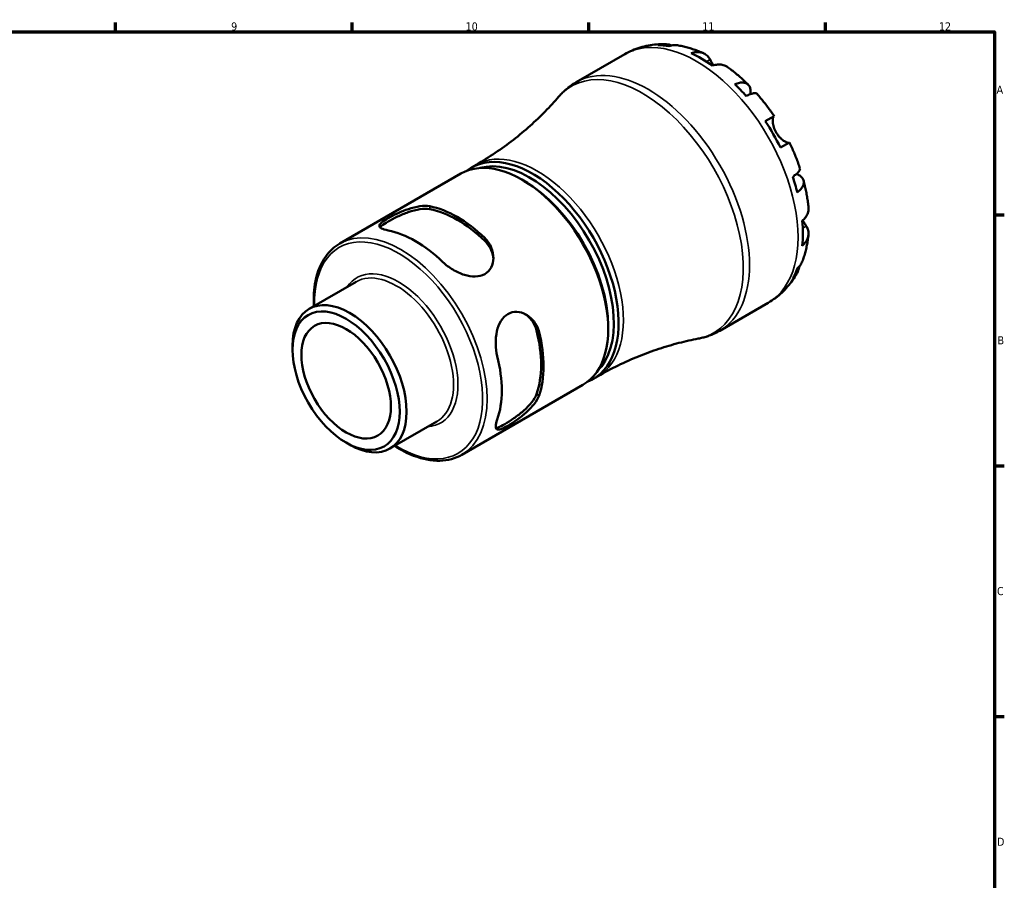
# Model space of a CAD drawing. Header units: millimetres. Extents: x -79 to 904, y -43 to 594.
# Tile 5 of 5: x 532 to 824, y 323 to 578. Entities that reach past the tile are written whole.
import ezdxf

# ---------------------------------------------------------------- set-up
doc = ezdxf.new("R2010")
doc.units = ezdxf.units.MM
for name, color, linetype, lineweight in [('Border (ANSI)', 7, 'Continuous', 70), ('Visible (ANSI)', 7, 'Continuous', 50), ('Visible Narrow (ANSI)', 7, 'Continuous', 35)]:
    doc.layers.add(name, color=color, linetype=linetype, lineweight=lineweight)
doc.styles.add('Note Text (ANSI)', font='tahoma.ttf')

# ---------------------------------------------------------------- blocks, each defined once
blk = doc.blocks.new('Borders Default Border')
at = {"layer": 'Border (ANSI)'}
for p, q in [((560.67, 574), (560.67, 576.8)), ((630.75, 574), (630.75, 576.8)), ((700.83, 574), (700.83, 576.8)), ((770.92, 574), (770.92, 576.8)), ((821, 519.75), (823.8, 519.75)), ((821, 445.5), (823.8, 445.5)), ((821, 371.25), (823.8, 371.25))]:
    blk.add_line(p, q, dxfattribs=at)
at = {"layer": 'Border (ANSI)', "flags": 128}
blk.add_lwpolyline([(20, 20), (20, 574), (821, 574), (821, 20), (20, 20)], dxfattribs=at)
at = {"layer": 'Border (ANSI)', "color": 5, "true_color": 0x0000ff, "char_height": 2.4, "attachment_point": 7, "style": 'Note Text (ANSI)'}
for s, insert in [('9', (594.92, 574.35)), ('10', (664.35, 574.35)), ('11', (734.43, 574.4)), ('12', (804.52, 574.4)), ('A', (821.58, 555.68)), ('B', (821.87, 481.43)), ('C', (821.71, 407.13)), ('D', (821.72, 332.93))]:
    blk.add_mtext(s, dxfattribs=dict(at, insert=insert))

msp = doc.modelspace()

# ---------------------------------------------------------------- linework, layer by layer
at = {"layer": 'Visible (ANSI)'}
for p, q in [((697.1139, 559.088), (711.4877, 567.3867)), ((753.0949, 547.53), (755.7208, 549.0461)), ((760.2208, 541.2518), (757.5949, 539.7358)), ((666.0616, 533.7987), (667.4758, 534.6152)), ((627.1177, 511.3145), (662.9716, 532.0147)), ((681.7412, 529.8172), (681.0341, 530.2255)), ((618.0331, 491.955), (631.9213, 499.9733)), ((739.6139, 485.4758), (753.9877, 493.7745)), ((706.5783, 486.798), (706.5783, 485.9815)), ((613.0829, 479.8425), (613.0829, 481.0134)), ((663.2427, 448.7441), (699.0966, 469.4443)), ((702.1866, 471.2284), (703.6008, 472.0449)), ((641.9346, 450.5564), (655.8228, 458.5747)), ((628.9698, 452.3256), (629.9838, 451.7402))]:
    msp.add_line(p, q, dxfattribs=at)
for centre, major_axis, start_param, end_param in [((734.3287, 531.4992), (-21.1364, 36.6092), 5.83034857, 5.95062389), ((734.3287, 531.4992), (-21.1364, 36.6092), 5.39113339, 5.6044409), ((734.3287, 531.4992), (-21.1364, 36.6092), 5.0449504, 5.16522572), ((734.3287, 531.4992), (-21.1364, 36.6092), 4.60573523, 4.81904274), ((681.0341, 500.7295), (-18.0625, 31.2852), 3.14159265, 6.28318531), ((684.1241, 502.5136), (18.0625, -31.2852), 6.19754275, 9.51042052), ((683.417, 502.1053), (-17.5625, 30.4191), 3.28707409, 6.13770387), ((734.3287, 531.4992), (-21.1364, 36.6092), 4.25955224, 4.37982756), ((681.7412, 501.1378), (-17.5625, 30.4191), 3.92699082, 5.49778714), ((661.8856, 489.6742), (18.0625, -31.2852), 2.03221757, 2.68017141), ((661.8856, 489.6742), (17.5625, -30.4191), 2.02264163, 2.68974735), ((734.3287, 531.4992), (-21.1364, 36.6092), 3.82033706, 4.03364457), ((649.5112, 482.5298), (-18.0625, 31.2852), 5.17381022, 5.82176407), ((734.3287, 531.4992), (21.1364, -36.6092), 0.33256142, 0.45283674), ((629.9838, 471.2557), (11.9507, -20.6993), 5.49778714, 10.21017612), ((661.8856, 489.6742), (17.5625, -30.4191), 0.4518453, 1.11895103), ((661.8856, 489.6742), (18.0625, -31.2852), 0.46142124, 1.10937509), ((649.5112, 482.5298), (-18.0625, 31.2852), 3.60301389, 4.25096774)]:
    msp.add_ellipse(centre, major_axis=major_axis, ratio=0.57735027, start_param=start_param, end_param=end_param, dxfattribs=at)
for major_axis in [(-11.2337, 19.4573), (-9.375, 16.238)]:
    msp.add_ellipse((628.9698, 470.6702), major_axis=major_axis, ratio=0.57735027, dxfattribs=at)
for points, knots in [([(711.4877, 567.3867), (712.2117, 567.8047), (712.9599, 568.1806), (714.4906, 568.8426), (715.2731, 569.1288), (716.8579, 569.61), (717.6602, 569.8051), (719.2716, 570.1069), (720.0806, 570.2137), (721.6952, 570.3443), (722.5007, 570.3681), (723.3008, 570.3539)], [5.497787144, 5.497787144, 5.497787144, 5.497787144, 5.564613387, 5.564613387, 5.631439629, 5.631439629, 5.698265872, 5.698265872, 5.765092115, 5.765092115, 5.831918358, 5.831918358, 5.831918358, 5.831918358]), ([(721.2507, 570.0865), (721.8137, 570.2464), (722.3916, 570.3316), (723.4746, 570.3701), (724.0784, 570.3228), (724.954, 570.1365), (725.2319, 570.0596), (725.5021, 569.9691)], [0.213433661, 0.213433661, 0.213433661, 0.213433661, 0.416009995, 0.416009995, 0.624348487, 0.624348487, 0.72203868, 0.72203868, 0.72203868, 0.72203868]), ([(727.4032, 569.955), (726.9745, 570.0293), (726.5397, 570.0529), (725.6439, 570.0095), (725.1064, 569.9202), (724.5702, 569.7576)], [6.099734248, 6.099734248, 6.099734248, 6.099734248, 6.269905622, 6.269905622, 6.472481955, 6.472481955, 6.472481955, 6.472481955]), ([(727.4032, 569.9553), (727.9176, 569.8653), (728.4281, 569.7612), (729.441, 569.5268), (729.9435, 569.3963), (730.9399, 569.1107), (731.4339, 568.9556), (732.4135, 568.622), (732.8991, 568.4437), (733.8617, 568.0649), (734.3388, 567.8646), (734.8116, 567.6539)], [5.947813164, 5.947813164, 5.947813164, 5.947813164, 5.992165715, 5.992165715, 6.036518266, 6.036518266, 6.080870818, 6.080870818, 6.125223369, 6.125223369, 6.16957592, 6.16957592, 6.16957592, 6.16957592]), ([(731.1467, 567.6557), (731.6556, 567.8289), (732.1526, 567.9345), (733.0463, 568.0217), (733.5229, 568.0073), (734.4126, 567.832), (734.8255, 567.6711), (735.5206, 567.2669), (735.8664, 566.9858), (736.3914, 566.3775), (736.5914, 566.0781), (736.7562, 565.7647)], [0.21343841, 0.21343841, 0.21343841, 0.21343841, 0.415599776, 0.415599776, 0.62400044, 0.62400044, 0.832401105, 0.832401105, 1.041788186, 1.041788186, 1.201242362, 1.201242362, 1.201242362, 1.201242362]), ([(736.7562, 565.7647), (736.825, 565.6339), (736.9001, 565.4926), (737.0622, 565.1924), (737.1487, 565.0343), (737.3578, 564.6595), (737.4831, 564.4397), (737.6502, 564.1572), (737.6827, 564.1027), (737.7157, 564.0479)], [-0.72877811, -0.72877811, -0.72877811, -0.72877811, -0.658645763, -0.658645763, -0.589487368, -0.589487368, -0.502828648, -0.502828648, -0.482258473, -0.482258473, -0.482258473, -0.482258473]), ([(741.8279, 563.6064), (741.7315, 563.6753), (741.634, 563.7383), (741.1895, 563.9968), (740.7765, 564.1578), (739.8869, 564.3331), (739.4102, 564.3475), (738.5166, 564.2602), (738.0196, 564.1546), (737.5107, 563.9815)], [5.812344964, 5.812344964, 5.812344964, 5.812344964, 5.871113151, 5.871113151, 6.079513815, 6.079513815, 6.287914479, 6.287914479, 6.490075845, 6.490075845, 6.490075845, 6.490075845]), ([(741.8282, 563.6069), (742.2637, 563.2966), (742.695, 562.978), (743.5489, 562.3246), (743.9715, 561.9899), (744.808, 561.3049), (745.2219, 560.9546), (746.0407, 560.2393), (746.4456, 559.8742), (747.2463, 559.1299), (747.642, 558.7506), (748.0331, 558.3645)], [0.116293, 0.116293, 0.116293, 0.116293, 0.16125208, 0.16125208, 0.206211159, 0.206211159, 0.251170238, 0.251170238, 0.296129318, 0.296129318, 0.341088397, 0.341088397, 0.341088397, 0.341088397]), ([(691.8932, 554.7467), (692.1882, 555.0893), (692.4946, 555.4231), (693.1295, 556.0706), (693.4581, 556.3843), (694.1364, 556.9898), (694.4861, 557.2815), (695.2052, 557.8409), (695.5746, 558.1085), (696.3314, 558.618), (696.7187, 558.8598), (697.1139, 559.088)], [5.298529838, 5.298529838, 5.298529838, 5.298529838, 5.338381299, 5.338381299, 5.37823276, 5.37823276, 5.418084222, 5.418084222, 5.457935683, 5.457935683, 5.497787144, 5.497787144, 5.497787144, 5.497787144]), ([(744.0872, 558.4895), (744.571, 558.6823), (745.0298, 558.817), (745.8315, 558.9722), (746.2455, 559.0037), (746.9862, 558.9375), (747.3128, 558.8398), (747.8332, 558.5634), (748.0747, 558.3588), (748.4465, 557.833), (748.5768, 557.5117), (748.7253, 556.8417), (748.7568, 556.4311), (748.7203, 555.8316), (748.7055, 555.6818), (748.6852, 555.5295)], [0.21343366, 0.21343366, 0.21343366, 0.21343366, 0.41600999, 0.41600999, 0.62434849, 0.62434849, 0.83268698, 0.83268698, 1.04157188, 1.04157188, 1.25045677, 1.25045677, 1.46012794, 1.46012794, 1.52725977, 1.52725977, 1.52725977, 1.52725977]), ([(691.8932, 554.7467), (690.6527, 553.3056), (689.3257, 551.8576), (686.5038, 548.9799), (685.0089, 547.5503), (681.8634, 544.7425), (680.2128, 543.3643), (676.7757, 540.6908), (674.9892, 539.3956), (671.3066, 536.9163), (669.4106, 535.7323), (667.4758, 534.6152)], [5.298529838, 5.298529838, 5.298529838, 5.298529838, 5.338381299, 5.338381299, 5.37823276, 5.37823276, 5.418084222, 5.418084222, 5.457935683, 5.457935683, 5.497787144, 5.497787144, 5.497787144, 5.497787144]), ([(750.64, 555.6131), (750.5645, 555.6973), (750.4587, 555.7551), (750.1632, 555.8308), (749.9254, 555.8348), (749.3379, 555.7392), (748.9883, 555.6397), (748.2821, 555.3838), (747.8637, 555.2064), (747.4067, 554.9853)], [5.700348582, 5.700348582, 5.700348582, 5.700348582, 5.853228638, 5.853228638, 6.06156713, 6.06156713, 6.269905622, 6.269905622, 6.472481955, 6.472481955, 6.472481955, 6.472481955]), ([(750.6404, 555.6134), (751.0049, 555.2028), (751.3645, 554.7862), (752.0736, 553.9419), (752.4231, 553.514), (753.1117, 552.6477), (753.4508, 552.2092), (754.1183, 551.322), (754.4466, 550.8734), (755.0922, 549.9667), (755.4094, 549.5087), (755.7209, 549.0462)], [0.443882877, 0.443882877, 0.443882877, 0.443882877, 0.488304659, 0.488304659, 0.532726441, 0.532726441, 0.577148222, 0.577148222, 0.621570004, 0.621570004, 0.665991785, 0.665991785, 0.665991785, 0.665991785]), ([(755.5632, 548.9551), (755.5417, 548.9427), (755.5209, 548.9245), (755.4563, 548.8467), (755.4163, 548.7637), (755.3479, 548.5301), (755.3207, 548.3768), (755.2832, 547.9299), (755.2851, 547.6097), (755.366, 546.8026), (755.4609, 546.3063), (755.7862, 545.255), (756.02, 544.71), (756.3177, 544.1945)], [-0.724744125, -0.724744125, -0.724744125, -0.724744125, -0.682926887, -0.682926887, -0.589467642, -0.589467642, -0.490143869, -0.490143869, -0.349335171, -0.349335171, -0.17856496, -0.17856496, 0, 0, 0, 0]), ([(756.3177, 544.1945), (756.4882, 543.8992), (756.6777, 543.6161), (757.0992, 543.0659), (757.3317, 542.8032), (757.8905, 542.2467), (758.2172, 541.9774), (758.8188, 541.5555), (759.0893, 541.4019), (759.4816, 541.2243), (759.6213, 541.1763), (759.8493, 541.1261), (759.9379, 541.1227), (760.0261, 541.1433), (760.0461, 541.151), (760.0632, 541.1609)], [0, 0, 0, 0, 0.102304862, 0.102304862, 0.211653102, 0.211653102, 0.358687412, 0.358687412, 0.498615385, 0.498615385, 0.596138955, 0.596138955, 0.690342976, 0.690342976, 0.723550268, 0.723550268, 0.723550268, 0.723550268]), ([(760.2209, 541.2519), (760.4657, 540.7509), (760.7038, 540.2471), (761.1662, 539.2347), (761.3906, 538.726), (761.8251, 537.7045), (762.0353, 537.1915), (762.4413, 536.162), (762.6371, 535.6454), (763.0138, 534.6091), (763.1947, 534.0894), (763.368, 533.5685)], [0.904804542, 0.904804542, 0.904804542, 0.904804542, 0.949226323, 0.949226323, 0.993648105, 0.993648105, 1.038069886, 1.038069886, 1.082491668, 1.082491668, 1.126913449, 1.126913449, 1.126913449, 1.126913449]), ([(761.2072, 531.082), (761.6273, 531.3672), (761.99, 531.6409), (762.5648, 532.1245), (762.8258, 532.3776), (763.2023, 532.8385), (763.3178, 533.0464), (763.3999, 533.3403), (763.4027, 533.4607), (763.3676, 533.5683)], [0.213433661, 0.213433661, 0.213433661, 0.213433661, 0.416009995, 0.416009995, 0.624348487, 0.624348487, 0.832686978, 0.832686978, 0.985567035, 0.985567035, 0.985567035, 0.985567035]), ([(762.3179, 531.9172), (762.4599, 531.8585), (762.597, 531.7965), (763.1344, 531.5283), (763.4743, 531.2957), (763.9802, 530.8322), (764.1933, 530.5586), (764.4628, 529.9737), (764.5192, 529.6623), (764.4984, 529.0734), (764.4197, 528.7417), (764.1067, 528.0672), (763.8724, 527.7244), (763.3372, 527.1078), (762.9911, 526.7777), (762.5822, 526.4551)], [5.15865585, 5.15865585, 5.15865585, 5.15865585, 5.22578768, 5.22578768, 5.43545884, 5.43545884, 5.64434374, 5.64434374, 5.85322864, 5.85322864, 6.06156713, 6.06156713, 6.26990562, 6.26990562, 6.47248196, 6.47248196, 6.47248196, 6.47248196]), ([(764.447, 529.9349), (764.5858, 529.4032), (764.7164, 528.8708), (764.9607, 527.8052), (765.0744, 527.272), (765.2844, 526.2053), (765.3808, 525.6717), (765.5558, 524.6048), (765.6344, 524.0714), (765.7733, 523.0052), (765.8336, 522.4724), (765.8845, 521.9401)], [1.22970793, 1.22970793, 1.22970793, 1.22970793, 1.274667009, 1.274667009, 1.319626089, 1.319626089, 1.364585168, 1.364585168, 1.409544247, 1.409544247, 1.454503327, 1.454503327, 1.454503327, 1.454503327]), ([(641.3795, 515.1861), (640.5675, 515.3401), (639.8861, 515.5408), (639.0014, 516.0047), (638.7963, 516.2699), (638.8386, 516.8241), (639.0545, 517.1464), (639.9318, 517.9029), (640.5953, 518.3424), (642.1637, 519.2479), (643.1434, 519.7571), (645.2429, 520.7192), (646.3633, 521.1685), (648.5227, 521.8854), (649.7147, 522.1901), (651.9242, 522.491), (652.9419, 522.4844), (653.7539, 522.3305)], [1.33660905, 1.33660905, 1.33660905, 1.33660905, 1.70002065, 1.70002065, 2.06343224, 2.06343224, 2.3961336, 2.3961336, 2.72883495, 2.72883495, 3.0615363, 3.0615363, 3.39423766, 3.39423766, 3.75764925, 3.75764925, 4.12106085, 4.12106085, 4.12106085, 4.12106085]), ([(764.0502, 518.0137), (764.4546, 518.3679), (764.7945, 518.7455), (765.3169, 519.4758), (765.5428, 519.8958), (765.8358, 520.7539), (765.9029, 521.192), (765.9013, 521.7062), (765.8955, 521.8222), (765.884, 521.9401)], [0.21343841, 0.21343841, 0.21343841, 0.21343841, 0.415599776, 0.415599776, 0.62400044, 0.62400044, 0.832401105, 0.832401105, 0.891169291, 0.891169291, 0.891169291, 0.891169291]), ([(639.0227, 516.0704), (639.1332, 516.2165), (639.2892, 516.3755), (639.9318, 516.9157), (640.5946, 517.3495), (642.1645, 518.2558), (643.1439, 518.7702), (645.2395, 519.7493), (646.3564, 520.2102), (648.513, 520.9537), (649.7061, 521.2747), (651.9192, 521.6054), (652.9393, 521.6122), (653.7539, 521.4678)], [2.24672596, 2.24672596, 2.24672596, 2.24672596, 2.40222657, 2.40222657, 2.73525465, 2.73525465, 3.06828274, 3.06828274, 3.40131083, 3.40131083, 3.7670496, 3.7670496, 4.13278838, 4.13278838, 4.13278838, 4.13278838]), ([(765.2173, 516.4687), (765.4062, 516.1693), (765.5656, 515.8464), (765.8299, 515.0875), (765.9004, 514.6476), (765.9029, 513.8435), (765.8358, 513.4054), (765.5428, 512.5473), (765.3169, 512.1273), (764.7945, 511.397), (764.4546, 511.0194), (764.0502, 510.6653)], [5.502271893, 5.502271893, 5.502271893, 5.502271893, 5.661726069, 5.661726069, 5.871113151, 5.871113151, 6.079513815, 6.079513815, 6.287914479, 6.287914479, 6.490075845, 6.490075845, 6.490075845, 6.490075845]), ([(764.2102, 518.158), (764.3028, 517.9907), (764.395, 517.8288), (764.615, 517.4501), (764.7396, 517.242), (764.981, 516.8459), (765.096, 516.6611), (765.2065, 516.4858), (765.2119, 516.4773), (765.2173, 516.4687)], [-2.644989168, -2.644989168, -2.644989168, -2.644989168, -2.583387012, -2.583387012, -2.495475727, -2.495475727, -2.403102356, -2.403102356, -2.398316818, -2.398316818, -2.398316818, -2.398316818]), ([(765.8811, 513.84), (765.8271, 513.3252), (765.7621, 512.8119), (765.6087, 511.7889), (765.5204, 511.2792), (765.3195, 510.2641), (765.2069, 509.7586), (764.956, 508.7529), (764.8177, 508.2526), (764.5143, 507.2581), (764.3492, 506.7639), (764.1699, 506.2735)], [1.684405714, 1.684405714, 1.684405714, 1.684405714, 1.728758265, 1.728758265, 1.773110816, 1.773110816, 1.817463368, 1.817463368, 1.861815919, 1.861815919, 1.90616847, 1.90616847, 1.90616847, 1.90616847]), ([(619.4041, 492.7465), (619.2815, 495.3743), (619.4481, 497.8653), (620.4737, 502.9596), (621.4911, 505.4483), (624.0764, 509.0705), (625.4905, 510.375), (627.1177, 511.3145)], [4.657105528, 4.657105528, 4.657105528, 4.657105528, 4.917717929, 4.917717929, 5.240694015, 5.240694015, 5.497787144, 5.497787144, 5.497787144, 5.497787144]), ([(670.0173, 512.9408), (670.8293, 512.1571), (671.5107, 511.1827), (672.3955, 509.0954), (672.6005, 507.9841), (672.5583, 506.0449), (672.3423, 505.0734), (671.465, 503.4056), (670.8015, 502.7138), (670.0173, 502.2611), (669.2331, 501.8083), (668.2534, 501.5514), (666.1539, 501.5005), (665.0335, 501.7005), (662.8741, 502.3685), (661.6821, 502.91), (659.4727, 504.2325), (658.455, 505.0127), (657.643, 505.7964)], [-1.3922259, -1.3922259, -1.3922259, -1.3922259, -1.0288143, -1.0288143, -0.66540271, -0.66540271, -0.33270135, -0.33270135, 0, 0, 0, 0.33270135, 0.33270135, 0.66540271, 0.66540271, 1.0288143, 1.0288143, 1.3922259, 1.3922259, 1.3922259, 1.3922259]), ([(670.0173, 512.0781), (670.8319, 511.2819), (671.5138, 510.2924), (672.3072, 508.3907), (672.5082, 507.5053), (672.564, 506.6614)], [-1.397533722, -1.397533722, -1.397533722, -1.397533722, -1.031794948, -1.031794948, -0.740996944, -0.740996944, -0.740996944, -0.740996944]), ([(763.2313, 504.6201), (763.1746, 504.3409), (763.1023, 504.0618), (762.8258, 503.2104), (762.5648, 502.6638), (761.99, 501.7452), (761.6273, 501.2873), (761.2072, 500.8797)], [5.963876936, 5.963876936, 5.963876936, 5.963876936, 6.06156713, 6.06156713, 6.269905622, 6.269905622, 6.472481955, 6.472481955, 6.472481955, 6.472481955]), ([(762.5822, 503.9189), (762.9911, 504.3019), (763.3372, 504.7228), (763.8227, 505.4768), (764.0196, 505.8652), (764.1696, 506.2736)], [0.213433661, 0.213433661, 0.213433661, 0.213433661, 0.416009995, 0.416009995, 0.586181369, 0.586181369, 0.586181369, 0.586181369]), ([(762.4639, 502.5214), (762.0762, 501.8214), (761.6527, 501.1357), (760.7324, 499.8027), (760.2354, 499.1555), (759.1683, 497.9109), (758.5982, 497.3137), (757.3891, 496.1818), (756.75, 495.6472), (755.4113, 494.6525), (754.7117, 494.1925), (753.9877, 493.7745)], [2.022063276, 2.022063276, 2.022063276, 2.022063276, 2.088889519, 2.088889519, 2.155715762, 2.155715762, 2.222542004, 2.222542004, 2.289368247, 2.289368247, 2.35619449, 2.35619449, 2.35619449, 2.35619449]), ([(673.7266, 477.9388), (673.4539, 479.0338), (673.2871, 480.3053), (673.2465, 482.88), (673.3735, 484.183), (673.8746, 486.3872), (674.2617, 487.4574), (675.3555, 489.2502), (676.0679, 489.9702), (677.6362, 490.8757), (678.5671, 491.1044), (680.4501, 491.0303), (681.3994, 490.7316), (683.1, 489.7986), (683.9598, 489.0653), (685.3251, 487.2555), (685.8283, 486.1782), (686.1009, 485.0831)], [1.33660905, 1.33660905, 1.33660905, 1.33660905, 1.70002065, 1.70002065, 2.06343224, 2.06343224, 2.3961336, 2.3961336, 2.72883495, 2.72883495, 3.0615363, 3.0615363, 3.39423766, 3.39423766, 3.75764925, 3.75764925, 4.12106085, 4.12106085, 4.12106085, 4.12106085]), ([(681.9362, 490.4283), (682.6391, 489.958), (683.3055, 489.3413), (684.5556, 487.7033), (685.0716, 486.618), (685.3538, 485.5145)], [3.476254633, 3.476254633, 3.476254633, 3.476254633, 3.767052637, 3.767052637, 4.132791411, 4.132791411, 4.132791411, 4.132791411]), ([(739.6139, 485.4758), (739.2187, 485.2476), (738.8156, 485.0331), (737.996, 484.6325), (737.5795, 484.4464), (736.7355, 484.1033), (736.3081, 483.9463), (735.4446, 483.6616), (735.0086, 483.534), (734.1303, 483.3078), (733.6881, 483.2094), (733.2439, 483.1252)], [2.35619449, 2.35619449, 2.35619449, 2.35619449, 2.396045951, 2.396045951, 2.435897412, 2.435897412, 2.475748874, 2.475748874, 2.515600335, 2.515600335, 2.555451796, 2.555451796, 2.555451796, 2.555451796]), ([(703.6008, 472.0449), (705.5356, 473.1619), (707.509, 474.2119), (711.4974, 476.1614), (713.5124, 477.061), (717.5462, 478.7009), (719.565, 479.4412), (723.5695, 480.7614), (725.555, 481.3413), (729.4581, 482.3463), (731.3756, 482.7715), (733.2439, 483.1252)], [2.35619449, 2.35619449, 2.35619449, 2.35619449, 2.396045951, 2.396045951, 2.435897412, 2.435897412, 2.475748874, 2.475748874, 2.515600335, 2.515600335, 2.555451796, 2.555451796, 2.555451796, 2.555451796]), ([(685.3538, 466.7351), (685.0716, 465.9574), (684.5556, 465.0773), (683.1628, 463.3261), (682.2882, 462.4534), (680.566, 460.9574), (679.6084, 460.2206), (677.7127, 458.8953), (676.7775, 458.3043), (675.9925, 457.8511), (675.2076, 457.3979), (674.5006, 457.0408), (673.7114, 456.7545), (673.4958, 456.6988), (673.314, 456.6762)], [-1.39753372, -1.39753372, -1.39753372, -1.39753372, -1.03179495, -1.03179495, -0.66605617, -0.66605617, -0.33302809, -0.33302809, 0, 0, 0, 0.33302809, 0.33302809, 0.48852869, 0.48852869, 0.48852869, 0.48852869]), ([(686.1009, 466.3037), (685.8283, 465.5235), (685.3251, 464.6389), (683.9598, 462.8759), (683.1, 461.9959), (681.3994, 460.4843), (680.4501, 459.7386), (678.5671, 458.4014), (677.6362, 457.8076), (676.8521, 457.3549), (676.0679, 456.9021), (675.3555, 456.5472), (674.2617, 456.1658), (673.8746, 456.1399), (673.3735, 456.3804), (673.2465, 456.6905), (673.2871, 457.6887), (673.4539, 458.3792), (673.7266, 459.1594)], [-1.3922259, -1.3922259, -1.3922259, -1.3922259, -1.0288143, -1.0288143, -0.66540271, -0.66540271, -0.33270135, -0.33270135, 0, 0, 0, 0.33270135, 0.33270135, 0.66540271, 0.66540271, 1.0288143, 1.0288143, 1.3922259, 1.3922259, 1.3922259, 1.3922259]), ([(663.2427, 448.7441), (661.3148, 447.631), (659.093, 447.0356), (654.2575, 446.9149), (651.6335, 447.4203), (647.0874, 449.1647), (645.1871, 450.1414), (643.3056, 451.3479)], [2.35619449, 2.35619449, 2.35619449, 2.35619449, 2.660804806, 2.660804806, 2.975445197, 2.975445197, 3.196876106, 3.196876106, 3.196876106, 3.196876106])]:
    msp.add_open_spline(points, degree=3, knots=knots, dxfattribs=at)
at = {"layer": 'Visible Narrow (ANSI)'}
for p, q in [((736.7562, 565.7647), (735.7263, 565.1701)), ((653.7539, 521.4678), (653.7539, 522.3305)), ((765.2173, 516.4687), (764.1873, 515.8741)), ((670.0173, 512.9408), (670.0173, 512.0781)), ((685.3538, 485.5145), (686.1009, 485.0831)), ((686.1009, 466.3037), (685.3538, 466.7351))]:
    msp.add_line(p, q, dxfattribs=at)
for centre, major_axis, start_param, end_param in [((732.7377, 530.5806), (-21.25, 36.8061), 3.14159265, 6.28318531), ((718.3639, 522.2819), (21.25, -36.8061), 0, 3.14159265), ((716.7436, 521.3465), (-21.0927, 36.5336), 2.94233535, 6.48244261), ((685.5383, 503.3301), (-18.0625, 31.2852), 3.14159265, 6.28318531), ((645.1802, 480.0293), (18.0625, -31.2852), 0, 3.14159265), ((644.5261, 479.6517), (-17.6, 30.4841), 2.31722305, 7.10755491), ((644.5261, 479.6517), (12.4132, -21.5004), 6.00935226, 9.69861101), ((643.8721, 479.274), (-11.9507, 20.6993), 3.14159265, 6.28318531)]:
    msp.add_ellipse(centre, major_axis=major_axis, ratio=0.57735027, start_param=start_param, end_param=end_param, dxfattribs=at)

# ---------------------------------------------------------------- block references
msp.add_blockref('Borders Default Border', (0, 0))

doc.saveas('drawing.dxf')
